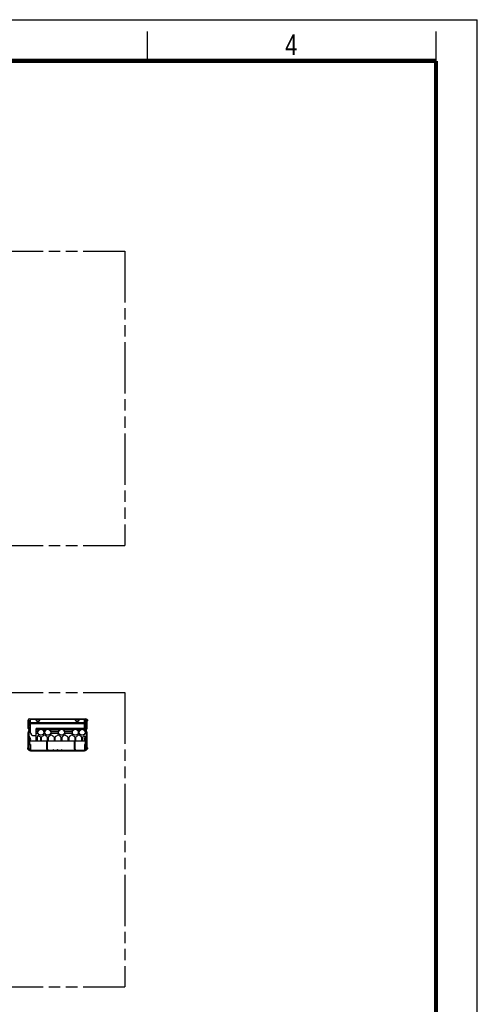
# Model space of a CAD drawing. Header units: millimetres. Extents: x 0 to 210, y 0 to 297.
# Tile 12 of 12: x 132 to 210, y 130 to 297. Entities that reach past the tile are written whole.
import ezdxf

# ---------------------------------------------------------------- set-up
doc = ezdxf.new("R2010")
doc.units = ezdxf.units.MM
doc.header["$LTSCALE"] = 19.36
doc.linetypes.add('PHANTOM', pattern=[0.8, 0.45, -0.05, 0.1, -0.05, 0.1, -0.05])
doc.layers.get('0').update_dxf_attribs({"linetype": 'CONTINUOUS'})
doc.layers.add('DEFAULT_3', color=7, linetype='PHANTOM')
doc.styles.add('TEXTSTYLE_2', font='txt', dxfattribs={"width": 0.75})

msp = doc.modelspace()

# ---------------------------------------------------------------- linework, layer by layer
at = {"color": 2, "linetype": 'Continuous'}
for p, q in [((0, 297), (210, 297)), ((210, 0), (210, 297)), ((154, 290), (154, 295)), ((203, 290), (203, 295))]:
    msp.add_line(p, q, dxfattribs=at)
at = {"color": 7, "linetype": 'Continuous'}
for p, q in [((133.723375, 176.546088), (133.723375, 177.979421)), ((133.723375, 177.879421), (133.856708, 177.879421)), ((133.856708, 177.979421), (133.856708, 177.880704)), ((133.856708, 177.879421), (133.856708, 177.670784)), ((133.856708, 176.950578), (133.856708, 177.647543)), ((133.856708, 177.647543), (133.990042, 177.647543)), ((133.857723, 177.670784), (133.880351, 177.929421)), ((133.857723, 177.670784), (133.990549, 177.659164)), ((133.880351, 177.929421), (134.013177, 177.9178)), ((133.956708, 178.212754), (143.490042, 178.212754)), ((133.990042, 177.647543), (133.990042, 176.212754)), ((133.990549, 177.659164), (134.013177, 177.9178)), ((134.023375, 177.679137), (133.992296, 177.679137)), ((133.998226, 177.746912), (134.024878, 177.744373)), ((134.123375, 178.079421), (134.023375, 178.079421)), ((134.023375, 177.687792), (134.023375, 177.712754)), ((134.023375, 177.679137), (134.023375, 176.199667)), ((134.123375, 175.837888), (134.123375, 178.212754)), ((135.056708, 178.212754), (135.056708, 178.044412)), ((135.723375, 178.079421), (135.056708, 178.079421)), ((135.723375, 178.212754), (135.723375, 178.044412)), ((141.723375, 178.212754), (141.723375, 178.044412)), ((142.390042, 178.079421), (141.723375, 178.079421)), ((142.390042, 178.212754), (142.390042, 178.044412)), ((143.323375, 176.596088), (143.323375, 178.212754)), ((143.423375, 178.079421), (143.323375, 178.079421)), ((143.423375, 177.607754), (143.456708, 177.607754)), ((143.423375, 176.596088), (143.423375, 177.607754)), ((143.566399, 177.929421), (143.433573, 177.9178)), ((143.456201, 177.659164), (143.433573, 177.9178)), ((143.589027, 177.670784), (143.456201, 177.659164)), ((143.590042, 177.647543), (143.456708, 177.647543)), ((143.456708, 176.596088), (143.456708, 177.647543)), ((143.589027, 177.670784), (143.566399, 177.929421)), ((143.590042, 177.670784), (143.590042, 177.979421)), ((143.723375, 177.879421), (143.590042, 177.879421)), ((143.590042, 176.950578), (143.590042, 177.647543)), ((143.723375, 176.546088), (143.723375, 177.979421)), ((133.723375, 176.546088), (133.856708, 176.546088)), ((133.723375, 173.179421), (133.723375, 175.913735)), ((133.817656, 176.118473), (133.80148, 176.102297)), ((133.856708, 176.812754), (133.856708, 176.212754)), ((133.856708, 175.316088), (133.856708, 175.913735)), ((133.862234, 175.913735), (133.856708, 175.913735)), ((133.890042, 175.316088), (133.890042, 175.859729)), ((133.911937, 176.024192), (133.895761, 176.008016)), ((134.123375, 175.913735), (133.896378, 175.913735)), ((134.145704, 175.754555), (134.306202, 175.476563)), ((135.106708, 174.396088), (135.106708, 176.596088)), ((143.573375, 176.596088), (135.106708, 176.596088)), ((143.573375, 176.596088), (143.573375, 174.396088)), ((143.590042, 175.918815), (143.573375, 175.918815)), ((143.590042, 176.212754), (143.590042, 176.812754)), ((143.723375, 176.546088), (143.590042, 176.546088)), ((143.590042, 175.913735), (143.590042, 175.316088)), ((143.64527, 176.102297), (143.629094, 176.118473)), ((143.723375, 173.179421), (143.723375, 175.913735)), ((133.856708, 174.446088), (133.723375, 174.446088)), ((133.856708, 175.316088), (133.890042, 175.316088)), ((133.856708, 175.28657), (133.856708, 173.179421)), ((133.863599, 175.28657), (133.893487, 175.301329)), ((133.921699, 175.168911), (133.863599, 175.28657)), ((133.991676, 174.438821), (133.886246, 174.368125)), ((133.890042, 174.312754), (133.890042, 173.929421)), ((134.123476, 174.835575), (133.893487, 175.301329)), ((134.01024, 174.411136), (133.90481, 174.340439)), ((133.95256, 175.1817), (133.922672, 175.166941)), ((134.093588, 174.820816), (133.922672, 175.166941)), ((133.990042, 173.862754), (133.990042, 174.396088)), ((143.573375, 174.396088), (133.990042, 174.396088)), ((134.45054, 175.39323), (135.106708, 175.39323)), ((135.306708, 174.396088), (135.306708, 175.174116)), ((135.798375, 175.1048), (135.798375, 174.396088)), ((135.998375, 174.396088), (135.998375, 175.1048)), ((136.906708, 174.346088), (137.040042, 174.346088)), ((136.906708, 173.046088), (136.906708, 174.346088)), ((136.965042, 175.1048), (136.965042, 174.396088)), ((137.040042, 173.046088), (137.040042, 174.346088)), ((137.165042, 174.396088), (137.165042, 175.1048)), ((138.131708, 175.1048), (138.131708, 174.396088)), ((138.331708, 174.396088), (138.331708, 175.1048)), ((139.298375, 175.1048), (139.298375, 174.396088)), ((139.498375, 174.396088), (139.498375, 175.1048)), ((140.465042, 175.1048), (140.465042, 174.396088)), ((140.665042, 174.396088), (140.665042, 175.1048)), ((141.573375, 174.346088), (141.706708, 174.346088)), ((141.573375, 173.046088), (141.573375, 174.346088)), ((141.631708, 175.1048), (141.631708, 174.396088)), ((141.706708, 173.046088), (141.706708, 174.346088)), ((141.831708, 174.396088), (141.831708, 175.1048)), ((142.798375, 175.1048), (142.798375, 174.396088)), ((142.998375, 174.396088), (142.998375, 175.1048)), ((143.323274, 174.835575), (143.373375, 174.937035)), ((143.373375, 174.86175), (143.353162, 174.820816)), ((143.373375, 175.119457), (143.373375, 174.396088)), ((143.456708, 173.862754), (143.456708, 174.396088)), ((143.541939, 174.340439), (143.458951, 174.396088)), ((143.560504, 174.368125), (143.518803, 174.396088)), ((143.556708, 173.929421), (143.556708, 174.312754)), ((143.590042, 175.316088), (143.573375, 175.316088)), ((143.583151, 175.28657), (143.573808, 175.26765)), ((143.583151, 175.28657), (143.576972, 175.289621)), ((143.590042, 173.179421), (143.590042, 175.28657)), ((143.590042, 174.446088), (143.723375, 174.446088)), ((133.956708, 173.862754), (134.123375, 173.862754)), ((133.956708, 173.829421), (134.032863, 173.829421)), ((134.123375, 173.862754), (134.123375, 172.912754)), ((134.123375, 172.912754), (143.323375, 172.912754)), ((134.123375, 172.779421), (143.323375, 172.779421)), ((135.223375, 172.779421), (135.223375, 172.912754)), ((138.040042, 173.012754), (137.897227, 172.912754)), ((138.040458, 172.996048), (138.040042, 173.012754)), ((138.040042, 172.779421), (138.040042, 172.912754)), ((138.041706, 172.979354), (138.040458, 172.996048)), ((138.723374, 173.012754), (138.58056, 172.912754)), ((138.723375, 173.012754), (138.86619, 172.912754)), ((139.406292, 172.996048), (139.405043, 172.979355)), ((139.406708, 173.012754), (139.406292, 172.996048)), ((139.406708, 173.012754), (139.549523, 172.912754)), ((139.406708, 172.779421), (139.406708, 172.912754)), ((142.223375, 172.779421), (142.223375, 172.912754)), ((143.323375, 173.862754), (143.490042, 173.862754)), ((143.323375, 173.862754), (143.323375, 172.912754)), ((143.413886, 173.829421), (143.490042, 173.829421))]:
    msp.add_line(p, q, dxfattribs=at)
at = {"color": 9, "linetype": 'Continuous'}
for p, q in [((133.856708, 177.979421), (133.723375, 177.979421)), ((133.723375, 177.723211), (133.856708, 177.723211)), ((133.869143, 177.801315), (134.001969, 177.789694)), ((133.995237, 177.712754), (134.023375, 177.712754)), ((134.023375, 178.212754), (134.023375, 178.079421)), ((134.123375, 178.144412), (135.056708, 178.144412)), ((134.123375, 177.608706), (143.323375, 177.608706)), ((134.123375, 177.443714), (143.323375, 177.443714)), ((135.723375, 178.050132), (135.056708, 178.050132)), ((135.723375, 178.144412), (141.723375, 178.144412)), ((142.390042, 178.050132), (141.723375, 178.050132)), ((142.390042, 178.144412), (143.323375, 178.144412)), ((143.423375, 178.212754), (143.423375, 178.079421)), ((143.577607, 177.801315), (143.444781, 177.789694)), ((143.590042, 177.979421), (143.723375, 177.979421)), ((143.723375, 177.723211), (143.590042, 177.723211)), ((133.723375, 177.138), (133.856708, 177.138)), ((133.723375, 176.996578), (133.856708, 176.996578)), ((133.723375, 176.812754), (133.856708, 176.812754)), ((133.723375, 175.913735), (133.856708, 175.913735)), ((133.80148, 176.102297), (133.895761, 176.008016)), ((133.817656, 176.118473), (133.911937, 176.024192)), ((133.990042, 177.18628), (133.856708, 177.18628)), ((133.990042, 176.950578), (133.856708, 176.950578)), ((133.856708, 176.212754), (133.990042, 176.212754)), ((133.856708, 175.859729), (133.890042, 175.859729)), ((133.856708, 175.71137), (133.890042, 175.71137)), ((133.92782, 176.041028), (133.952264, 176.018366)), ((134.023375, 177.128236), (133.990042, 177.128236)), ((133.990042, 176.199667), (134.023375, 176.199667)), ((135.106708, 176.529421), (143.573375, 176.529421)), ((143.573375, 176.437509), (135.106708, 176.437509)), ((135.106708, 176.366798), (135.656092, 176.366798)), ((135.407999, 176.027052), (135.106708, 176.027052)), ((135.106708, 175.79135), (135.417816, 175.79135)), ((136.140658, 176.366798), (136.822758, 176.366798)), ((136.378933, 175.79135), (136.584483, 175.79135)), ((136.574666, 176.027052), (136.38875, 176.027052)), ((137.307325, 176.366798), (139.156092, 176.366798)), ((137.5456, 175.79135), (138.917816, 175.79135)), ((138.907999, 176.027052), (137.555417, 176.027052)), ((139.640658, 176.366798), (141.489425, 176.366798)), ((139.878933, 175.79135), (141.25115, 175.79135)), ((141.241333, 176.027052), (139.88875, 176.027052)), ((141.973991, 176.366798), (142.656092, 176.366798)), ((142.212267, 175.79135), (142.417816, 175.79135)), ((142.407999, 176.027052), (142.222084, 176.027052)), ((143.140658, 176.366798), (143.573375, 176.366798)), ((143.378933, 175.79135), (143.573375, 175.79135)), ((143.573375, 176.027052), (143.38875, 176.027052)), ((143.423375, 177.056853), (143.456708, 177.056853)), ((143.456708, 177.18628), (143.590042, 177.18628)), ((143.456708, 176.950578), (143.590042, 176.950578)), ((143.64527, 176.102297), (143.5717, 176.028727)), ((143.590042, 176.212754), (143.573375, 176.212754)), ((143.629094, 176.118473), (143.573375, 176.062754)), ((143.590042, 175.71137), (143.573375, 175.71137)), ((143.723375, 177.138), (143.590042, 177.138)), ((143.723375, 176.996578), (143.590042, 176.996578)), ((143.723375, 176.812754), (143.590042, 176.812754)), ((143.723375, 175.913735), (143.590042, 175.913735)), ((133.723375, 174.562754), (133.856708, 174.562754)), ((133.856708, 174.112754), (133.723375, 174.112754)), ((133.856708, 174.312754), (133.890042, 174.312754)), ((133.886246, 174.368125), (133.90481, 174.340439)), ((133.991676, 174.438821), (134.01024, 174.411136)), ((134.123476, 174.835575), (134.093588, 174.820816)), ((134.127297, 174.548406), (134.097027, 174.562364)), ((136.906708, 174.279421), (137.040042, 174.279421)), ((141.573375, 174.279421), (141.706708, 174.279421)), ((143.319453, 174.548406), (143.349723, 174.562364)), ((143.323274, 174.835575), (143.353162, 174.820816)), ((143.560504, 174.368125), (143.541939, 174.340439)), ((143.590042, 174.312754), (143.556708, 174.312754)), ((143.723375, 174.562754), (143.590042, 174.562754)), ((143.590042, 174.112754), (143.723375, 174.112754)), ((133.723375, 173.179421), (133.856708, 173.179421)), ((133.856708, 173.929421), (133.890042, 173.929421)), ((133.956708, 173.829421), (133.956708, 173.862754)), ((134.032863, 173.829421), (134.032863, 173.862754)), ((134.123375, 172.779421), (134.123375, 172.912754)), ((134.890042, 172.779421), (134.890042, 172.912754)), ((137.040042, 173.046088), (136.906708, 173.046088)), ((138.106708, 172.779421), (138.106708, 172.912754)), ((139.340042, 172.779421), (139.340042, 172.912754)), ((141.706708, 173.046088), (141.573375, 173.046088)), ((142.556708, 172.779421), (142.556708, 172.912754)), ((143.323375, 172.779421), (143.323375, 172.912754)), ((143.413886, 173.829421), (143.413886, 173.862754)), ((143.490042, 173.829421), (143.490042, 173.862754)), ((143.590042, 173.929421), (143.556708, 173.929421)), ((143.723375, 173.179421), (143.590042, 173.179421))]:
    msp.add_line(p, q, dxfattribs=at)
at = {"color": 7, "linetype": 'Continuous', "const_width": 0.7}
for points in [[(7, 290), (203, 290)], [(203, 7), (203, 290)]]:
    msp.add_lwpolyline(points, dxfattribs=at)
at = {"color": 7, "linetype": 'Continuous'}
for points in [[(135.056708, 178.044412), (135.059644, 178.013391), (135.068066, 177.983408), (135.082115, 177.954223), (135.101366, 177.926561), (135.125619, 177.900942), (135.154339, 177.877746), (135.187143, 177.857438), (135.223375, 177.840288), (135.262494, 177.826676), (135.303768, 177.816742), (135.346538, 177.810752), (135.390042, 177.80871), (135.433545, 177.810752), (135.476315, 177.816742), (135.517589, 177.826676), (135.556708, 177.840288), (135.59294, 177.857438), (135.625744, 177.877746), (135.654464, 177.900942), (135.678717, 177.926561), (135.697968, 177.954223), (135.712017, 177.983408), (135.720439, 178.013391), (135.723375, 178.044412)], [(141.723375, 178.044412), (141.726311, 178.013391), (141.734733, 177.983408), (141.748782, 177.954223), (141.768033, 177.926561), (141.792286, 177.900942), (141.821006, 177.877746), (141.85381, 177.857438), (141.890042, 177.840288), (141.929161, 177.826676), (141.970435, 177.816742), (142.013204, 177.810752), (142.056708, 177.80871), (142.100212, 177.810752), (142.142981, 177.816742), (142.184255, 177.826676), (142.223375, 177.840288), (142.259606, 177.857438), (142.29241, 177.877746), (142.32113, 177.900942), (142.345383, 177.926561), (142.364634, 177.954223), (142.378683, 177.983408), (142.387105, 178.013391), (142.390042, 178.044412)], [(138.046691, 172.946004), (138.043785, 172.96267), (138.041706, 172.979354)], [(138.054965, 172.912754), (138.050419, 172.929367), (138.046691, 172.946004)], [(139.405043, 172.979355), (139.402965, 172.96267), (139.400059, 172.946005), (139.39633, 172.929367), (139.392824, 172.916554)]]:
    msp.add_lwpolyline(points, dxfattribs=at)
for centre in [(135.898375, 175.929421), (137.065042, 175.929421), (139.398375, 175.929421), (141.731708, 175.929421), (142.898375, 175.929421)]:
    msp.add_circle(centre, 0.5, dxfattribs=at)
for centre, radius, start, end in [((133.956708, 177.979421), 0.233333, 90, 180), ((134.123375, 177.647543), 0.266667, 175, 180), ((134.123375, 177.647543), 0.133333, 175, 180), ((134.356708, 177.712754), 0.333333, 174.55695607, 180), ((143.323375, 177.647543), 0.133333, 0, 5), ((143.490042, 177.979421), 0.233333, 0, 90), ((143.323375, 177.647543), 0.266667, 0, 5), ((143.723375, 177.979421), 0.133333, 270, 106.82241739), ((133.856708, 176.546088), 0.133333, 180, 270), ((133.990042, 175.913735), 0.266667, 135, 180), ((133.723375, 176.212754), 0.133333, 315, 360), ((133.990042, 175.913735), 0.133333, 135, 180), ((134.123375, 175.859729), 0.266667, 144.30359654, 172.86271504), ((134.123375, 175.859729), 0.233333, 137.16631158, 180), ((133.723375, 176.212754), 0.266667, 315, 360), ((133.756708, 176.199667), 0.266667, 317.16631158, 360), ((134.290042, 175.837888), 0.166667, 180, 210), ((143.456708, 175.913735), 0.133333, 0, 30), ((143.590042, 176.546088), 0.133333, 270, 360), ((143.723375, 176.212754), 0.133333, 180, 225), ((143.456708, 175.913735), 0.266667, 0, 45), ((133.923375, 175.316088), 0.066667, 180, 206.280126), ((133.923375, 174.312754), 0.066667, 123.84392843, 151.92196422), ((133.923375, 175.316088), 0.033333, 180, 206.280126), ((133.923375, 174.312754), 0.033333, 123.84392843, 180), ((133.824596, 174.687988), 0.3, 303.84392843, 26.280126), ((133.824596, 174.687988), 0.333333, 303.84392843, 26.280126), ((134.45054, 175.559897), 0.166667, 210, 270), ((135.473375, 175.174116), 0.166667, 60.63413564, 180), ((135.898375, 175.929421), 0.7, 240.63413564, 252.07978686), ((135.631708, 175.1048), 0.166667, 0, 72.07978686), ((136.165042, 175.1048), 0.166667, 107.92021314, 180), ((135.898375, 175.929421), 0.7, 287.92021314, 312.30498971), ((136.481708, 175.288458), 0.166667, 47.69501029, 132.30498971), ((137.065042, 175.929421), 0.7, 227.69501029, 252.07978686), ((136.798375, 175.1048), 0.166667, 0, 72.07978686), ((137.331708, 175.1048), 0.166667, 107.92021314, 180), ((137.065042, 175.929421), 0.7, 287.92021314, 312.30498971), ((137.648375, 175.288458), 0.166667, 47.69501029, 132.30498971), ((138.231708, 175.929421), 0.7, 227.69501029, 252.07978686), ((137.965042, 175.1048), 0.166667, 0, 72.07978686), ((138.498375, 175.1048), 0.166667, 107.92021314, 180), ((138.231708, 175.929421), 0.7, 287.92021314, 312.30498971), ((138.815042, 175.288458), 0.166667, 47.69501029, 132.30498971), ((139.398375, 175.929421), 0.7, 227.69501029, 252.07978686), ((139.131708, 175.1048), 0.166667, 0, 72.07978686), ((139.665042, 175.1048), 0.166667, 107.92021314, 180), ((139.398375, 175.929421), 0.7, 287.92021314, 312.30498971), ((139.981708, 175.288458), 0.166667, 47.69501029, 132.30498971), ((140.565042, 175.929421), 0.7, 227.69501029, 252.07978686), ((140.298375, 175.1048), 0.166667, 0, 72.07978686), ((140.831708, 175.1048), 0.166667, 107.92021314, 180), ((140.565042, 175.929421), 0.7, 287.92021314, 312.30498971), ((141.148375, 175.288458), 0.166667, 47.69501029, 132.30498971), ((141.731708, 175.929421), 0.7, 227.69501029, 252.07978686), ((141.465042, 175.1048), 0.166667, 0, 72.07978686), ((141.998375, 175.1048), 0.166667, 107.92021314, 180), ((141.731708, 175.929421), 0.7, 287.92021314, 312.30498971), ((142.315042, 175.288458), 0.166667, 47.69501029, 132.30498971), ((142.898375, 175.929421), 0.7, 227.69501029, 252.07978686), ((142.631708, 175.1048), 0.166667, 0, 72.07978686), ((143.165042, 175.1048), 0.166667, 107.92021314, 180), ((142.898375, 175.929421), 0.7, 287.92021314, 290.84059612), ((143.206708, 175.119457), 0.166667, 0, 110.84059612), ((143.622154, 174.687988), 0.333333, 153.719874, 221.72592689), ((143.622154, 174.687988), 0.3, 153.719874, 213.97685185), ((143.523375, 174.312754), 0.033333, 0, 56.15607157), ((143.523375, 174.312754), 0.066667, 0, 56.15607157), ((143.523375, 175.316088), 0.066667, 333.719874, 360), ((133.723375, 173.179421), 0.133333, 90, 279.63080449), ((134.123375, 173.179421), 0.4, 180, 270), ((133.956708, 173.929421), 0.1, 180, 270), ((134.123375, 173.179421), 0.266667, 180, 270), ((133.956708, 173.929421), 0.066667, 180, 270), ((134.032863, 173.662754), 0.166667, 57.10718165, 90), ((134.032863, 173.662754), 0.2, 63.09209976, 76.51799254), ((137.173375, 173.046088), 0.266667, 180, 210), ((137.173375, 173.046088), 0.133333, 180, 270), ((141.840042, 173.046088), 0.266667, 180, 210), ((141.840042, 173.046088), 0.133333, 180, 270), ((143.413886, 173.662754), 0.2, 96.79392595, 116.90790024), ((143.413886, 173.662754), 0.166667, 90, 122.89281835), ((143.323375, 173.179421), 0.4, 270, 360), ((143.323375, 173.179421), 0.266667, 270, 360), ((143.490042, 173.929421), 0.066667, 270, 360), ((143.490042, 173.929421), 0.1, 270, 341.98313518), ((143.723375, 173.179421), 0.133333, 260.3365761, 90)]:
    msp.add_arc(centre, radius, start, end, dxfattribs=at)
at = {"layer": 'DEFAULT_3', "color": 7, "linetype": 'PHANTOM'}
for p, q in [((50.128636, 257.68), (150.128636, 257.68)), ((150.128636, 257.68), (150.128636, 207.68)), ((50.128636, 207.68), (150.128636, 207.68)), ((50.128636, 182.68), (150.128636, 182.68)), ((150.128636, 182.68), (150.128636, 132.68)), ((50.128636, 132.68), (150.128636, 132.68))]:
    msp.add_line(p, q, dxfattribs=at)

# ---------------------------------------------------------------- texts
at = {"color": 5, "linetype": 'Continuous', "style": 'TEXTSTYLE_2', "width": 0.785714}
msp.add_text('4', height=3.5, dxfattribs=at).set_placement((177.383142, 290.991055))

doc.saveas('drawing.dxf')
